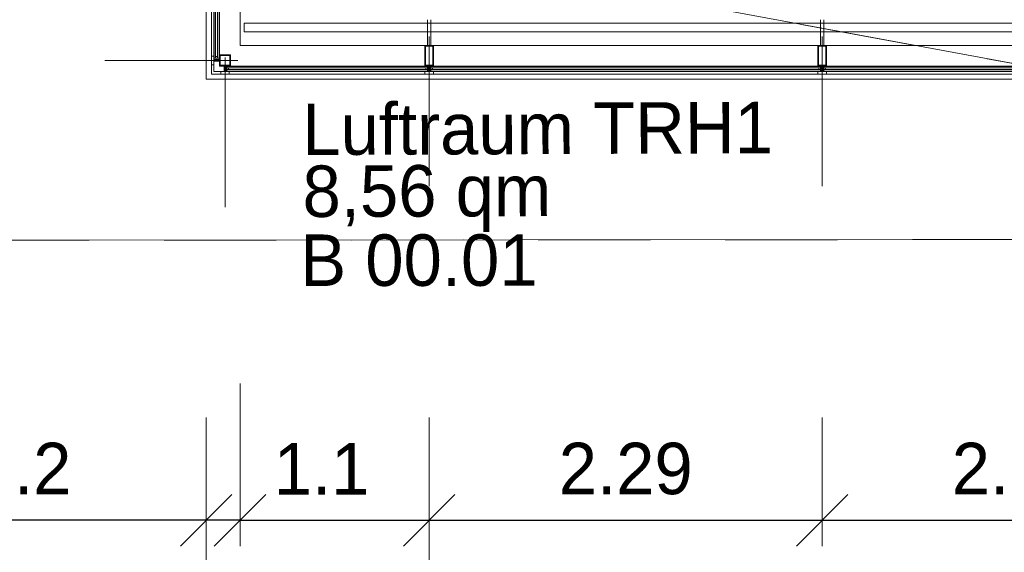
# Model space of a CAD drawing. Header units: metres. Extents: x -11.9 to 34.9, y 35 to 73.8.
# Tile 4 of 19: x 4 to 9.8, y 40 to 43.1. Entities that reach past the tile are written whole.
import ezdxf
from ezdxf.enums import TextEntityAlignment as Align

# ---------------------------------------------------------------- set-up
doc = ezdxf.new("R2010")
doc.units = ezdxf.units.M
doc.header["$MEASUREMENT"] = 0
for name, pattern in [('DGN Style 1', [0.655184, 0.00109, -0.654094]), ('DGN Style 2', [1.090157, 0.654094, -0.436063]), ('DGN Style 4', [1.745341, 0.872126, -0.436063, 0.00109, -0.436063])]:
    doc.linetypes.add(name, pattern=pattern)
doc.layers.get('0').update_dxf_attribs({"lineweight": 0})
for name, color, linetype, lineweight in [('031_abbruch', 30, 'DGN Style 2', 0), ('103_konst_metal', 4, 'Continuous', 0), ('301_fass_konst', 7, 'Continuous', 0), ('302_fass_glas', 4, 'Continuous', 0), ('603_bemaßung 1 100', 54, 'Continuous', 0), ('721_beschrif_01', 54, 'Continuous', 0), ('730_raumstempel', 12, 'Continuous', 0), ('902_raster_02', 252, 'DGN Style 2', 0)]:
    doc.layers.add(name, color=color, linetype=linetype, lineweight=lineweight)
doc.styles.add('Style-Rotis SemiSans Light 45', font='Rotis SemiSans Light 45.shx')
doc.linetypes.add('Abbruch', pattern='A,-0.75,[1,dgnlstyle-lstyle.shx,S=0.002439,R=0,X=0,Y=0],-0.75', length=1.5)
doc.dimstyles.get("Standard").update_dxf_attribs({"dimtxt": 0.18, "dimasz": 0.18, "dimexe": 0.18, "dimexo": 0.0625, "dimgap": 0.09, "dimtad": 0, "dimtih": 1, "dimtoh": 1, "dimdec": 4, "dimzin": 0, "dimdsep": 46, "dimtxsty": 'Standard', "dimcen": 0.09, "dimadec": 0, "dimazin": 0, "dimtfac": 1, "dimtdec": 4, "dimtofl": 0, "dimtmove": 0, "dimatfit": 3, "dimfxl": 0, "dimtolj": 1, "dimtzin": 0, "dimarcsym": 0})

# ---------------------------------------------------------------- blocks, each defined once
blk = doc.blocks.new('_Oblique')
at = {"color": 0, "linetype": 'ByBlock', "lineweight": -2}
blk.add_line((0.5, 0.5), (-0.5, -0.5), dxfattribs=at)
blk = doc.blocks.new('*D35')
at = {"layer": '603_bemaßung 1 100', "color": 54, "linetype": 'Continuous', "lineweight": 0}
for p, q in [((5.3261, 40.8197), (5.3261, 40.0697)), ((6.4286, 39.877), (6.4286, 40.0697))]:
    blk.add_line(p, q, dxfattribs=at)
at = {"layer": '603_bemaßung 1 100', "color": 0, "linetype": 'Continuous', "lineweight": -2}
blk.add_line((5.3261, 40.2197), (6.4286, 40.2197), dxfattribs=at)
at = {"layer": 'Defpoints', "color": 0, "linetype": 'Continuous', "lineweight": 0}
for p in [(5.3261, 42.9877), (6.4286, 42.045), (6.4286, 40.2197)]:
    blk.add_point(p, dxfattribs=at)
at = {"layer": '603_bemaßung 1 100', "color": 0, "linetype": 'Continuous', "lineweight": -2, "xscale": 0.3, "yscale": 0.3, "zscale": 0.3, "rotation": 180}
blk.add_blockref('_Oblique', (5.3261, 40.2197), dxfattribs=at)
at = {"layer": '603_bemaßung 1 100', "color": 0, "linetype": 'Continuous', "lineweight": -2, "xscale": 0.3, "yscale": 0.3, "zscale": 0.3}
blk.add_blockref('_Oblique', (6.4286, 40.2197), dxfattribs=at)
at = {"layer": '603_bemaßung 1 100', "color": 0, "linetype": 'Continuous', "lineweight": 0, "insert": (5.8012, 40.5197), "char_height": 0.3, "attachment_point": 5, "style": 'Style-Rotis SemiSans Light 45'}
blk.add_mtext('1.1', dxfattribs=at)
blk = doc.blocks.new('*D36')
at = {"layer": '603_bemaßung 1 100', "color": 54, "linetype": 'Continuous', "lineweight": 0}
for p, q in [((6.4286, 40.8197), (6.4286, 40.0697)), ((8.7186, 40.8197), (8.7186, 40.0697))]:
    blk.add_line(p, q, dxfattribs=at)
at = {"layer": '603_bemaßung 1 100', "color": 0, "linetype": 'Continuous', "lineweight": -2}
blk.add_line((6.4286, 40.2197), (8.7186, 40.2197), dxfattribs=at)
at = {"layer": 'Defpoints', "color": 0, "linetype": 'Continuous', "lineweight": 0}
for p in [(6.4286, 42.045), (8.7186, 42.045), (8.7186, 40.2197)]:
    blk.add_point(p, dxfattribs=at)
at = {"layer": '603_bemaßung 1 100', "color": 0, "linetype": 'Continuous', "lineweight": -2, "xscale": 0.3, "yscale": 0.3, "zscale": 0.3, "rotation": 180}
blk.add_blockref('_Oblique', (6.4286, 40.2197), dxfattribs=at)
at = {"layer": '603_bemaßung 1 100', "color": 0, "linetype": 'Continuous', "lineweight": -2, "xscale": 0.3, "yscale": 0.3, "zscale": 0.3}
blk.add_blockref('_Oblique', (8.7186, 40.2197), dxfattribs=at)
at = {"layer": '603_bemaßung 1 100', "color": 0, "linetype": 'Continuous', "lineweight": 0, "insert": (7.5736, 40.5197), "char_height": 0.3, "attachment_point": 5, "style": 'Style-Rotis SemiSans Light 45'}
blk.add_mtext('2.29', dxfattribs=at)
blk = doc.blocks.new('*D37')
at = {"layer": '603_bemaßung 1 100', "color": 54, "linetype": 'Continuous', "lineweight": 0}
for p, q in [((8.7186, 40.8197), (8.7186, 40.0697)), ((11.0086, 40.8197), (11.0086, 40.0697))]:
    blk.add_line(p, q, dxfattribs=at)
at = {"layer": '603_bemaßung 1 100', "color": 0, "linetype": 'Continuous', "lineweight": -2}
blk.add_line((8.7186, 40.2197), (11.0086, 40.2197), dxfattribs=at)
at = {"layer": 'Defpoints', "color": 0, "linetype": 'Continuous', "lineweight": 0}
for p in [(8.7186, 42.045), (11.0086, 42.045), (11.0086, 40.2197)]:
    blk.add_point(p, dxfattribs=at)
at = {"layer": '603_bemaßung 1 100', "color": 0, "linetype": 'Continuous', "lineweight": -2, "xscale": 0.3, "yscale": 0.3, "zscale": 0.3, "rotation": 180}
blk.add_blockref('_Oblique', (8.7186, 40.2197), dxfattribs=at)
at = {"layer": '603_bemaßung 1 100', "color": 0, "linetype": 'Continuous', "lineweight": -2, "xscale": 0.3, "yscale": 0.3, "zscale": 0.3}
blk.add_blockref('_Oblique', (11.0086, 40.2197), dxfattribs=at)
at = {"layer": '603_bemaßung 1 100', "color": 0, "linetype": 'Continuous', "lineweight": 0, "insert": (9.8636, 40.5197), "char_height": 0.3, "attachment_point": 5, "style": 'Style-Rotis SemiSans Light 45'}
blk.add_mtext('2.29', dxfattribs=at)
blk = doc.blocks.new('*D42')
at = {"layer": '603_bemaßung 1 100', "color": 54, "linetype": 'Continuous', "lineweight": 0}
for p, q in [((5.3261, 41.0167), (5.3261, 40.0697)), ((5.1291, 40.8197), (5.1291, 40.0697))]:
    blk.add_line(p, q, dxfattribs=at)
at = {"layer": '603_bemaßung 1 100', "color": 0, "linetype": 'Continuous', "lineweight": -2}
for p, q in [((5.1291, 40.2197), (3.6005, 40.2197)), ((5.3261, 40.2197), (5.1291, 40.2197)), ((5.3261, 40.2197), (5.6261, 40.2197))]:
    blk.add_line(p, q, dxfattribs=at)
at = {"layer": 'Defpoints', "color": 0, "linetype": 'Continuous', "lineweight": 0}
for p in [(5.3261, 42.9877), (5.1291, 42.7907), (5.3261, 40.2197)]:
    blk.add_point(p, dxfattribs=at)
at = {"layer": '603_bemaßung 1 100', "color": 0, "linetype": 'Continuous', "lineweight": -2, "xscale": 0.3, "yscale": 0.3, "zscale": 0.3}
blk.add_blockref('_Oblique', (5.1291, 40.2197), dxfattribs=at)
at = {"layer": '603_bemaßung 1 100', "color": 0, "linetype": 'Continuous', "lineweight": -2, "xscale": 0.3, "yscale": 0.3, "zscale": 0.3, "rotation": 180}
blk.add_blockref('_Oblique', (5.3261, 40.2197), dxfattribs=at)
at = {"layer": '603_bemaßung 1 100', "color": 0, "linetype": 'Continuous', "lineweight": 0, "insert": (4.0648, 40.5197), "char_height": 0.3, "attachment_point": 5, "style": 'Style-Rotis SemiSans Light 45'}
blk.add_mtext('0.2', dxfattribs=at)
blk = doc.blocks.new('*D43')
at = {"layer": '603_bemaßung 1 100', "color": 54, "linetype": 'Continuous', "lineweight": 0}
for p, q in [((5.1291, 40.0807), (5.1291, 39.3307)), ((16.8881, 39.0647), (16.8881, 39.3307))]:
    blk.add_line(p, q, dxfattribs=at)
at = {"layer": '603_bemaßung 1 100', "color": 0, "linetype": 'Continuous', "lineweight": -2}
blk.add_line((5.1291, 39.4807), (16.8881, 39.4807), dxfattribs=at)
at = {"layer": 'Defpoints', "color": 0, "linetype": 'Continuous', "lineweight": 0}
for p in [(5.1291, 42.7907), (16.8881, 41.7747), (16.8881, 39.4807)]:
    blk.add_point(p, dxfattribs=at)
at = {"layer": '603_bemaßung 1 100', "color": 0, "linetype": 'Continuous', "lineweight": -2, "xscale": 0.3, "yscale": 0.3, "zscale": 0.3, "rotation": 180}
blk.add_blockref('_Oblique', (5.1291, 39.4807), dxfattribs=at)
at = {"layer": '603_bemaßung 1 100', "color": 0, "linetype": 'Continuous', "lineweight": -2, "xscale": 0.3, "yscale": 0.3, "zscale": 0.3}
blk.add_blockref('_Oblique', (16.8881, 39.4807), dxfattribs=at)
at = {"layer": '603_bemaßung 1 100', "color": 0, "linetype": 'Continuous', "lineweight": 0, "insert": (11.0086, 39.7807), "char_height": 0.3, "attachment_point": 5, "style": 'Style-Rotis SemiSans Light 45'}
blk.add_mtext('11.76', dxfattribs=at)
blk = doc.blocks.new('*U29')
at = {"layer": '301_fass_konst', "color": 7, "linetype": 'Continuous', "lineweight": 13}
for p, q in [((0.0365, 0.0075), (0.0685, 0.0075)), ((0.0365, -0.0025), (0.0685, -0.0025))]:
    blk.add_line(p, q, dxfattribs=at)
at = {"layer": '301_fass_konst', "color": 7, "linetype": 'Continuous', "lineweight": 13, "flags": 128}
for points in [[(0.0365, 0.035), (-0.0285, 0.035)], [(-0.0285, 0.035), (-0.0285, -0.03)], [(-0.0245, 0.031), (-0.0245, -0.026)], [(0.0325, 0.031), (-0.0245, 0.031)], [(0.0325, -0.026), (0.0325, 0.031)], [(0.0365, -0.03), (0.0365, 0.035)], [(-0.0285, -0.03), (0.0365, -0.03)], [(-0.0245, -0.026), (0.0325, -0.026)]]:
    blk.add_lwpolyline(points, dxfattribs=at)
blk.add_lwpolyline([(0.0835, 0.0275), (0.0685, 0.0275), (0.0685, -0.0225), (0.0835, -0.0225)], close=True, dxfattribs=at)
blk = doc.blocks.new('*U28')
at = {"layer": '301_fass_konst', "color": 7, "linetype": 'Continuous', "lineweight": 13}
for p, q in [((0.0365, 0.005), (0.0685, 0.005)), ((0.0365, -0.005), (0.0685, -0.005))]:
    blk.add_line(p, q, dxfattribs=at)
at = {"layer": '301_fass_konst', "color": 7, "linetype": 'Continuous', "lineweight": 13, "flags": 128}
for points in [[(0.0365, 0.025), (-0.0835, 0.025)], [(-0.0835, 0.025), (-0.0835, -0.025)], [(-0.0795, 0.021), (-0.0795, -0.021)], [(0.0325, 0.021), (-0.0795, 0.021)], [(0.0325, -0.021), (0.0325, 0.021)], [(0.0365, -0.025), (0.0365, 0.025)], [(-0.0835, -0.025), (0.0365, -0.025)], [(-0.0795, -0.021), (0.0325, -0.021)]]:
    blk.add_lwpolyline(points, dxfattribs=at)
blk.add_lwpolyline([(0.0835, 0.025), (0.0685, 0.025), (0.0685, -0.025), (0.0835, -0.025)], close=True, dxfattribs=at)
blk = doc.blocks.new('*U33')
at = {"layer": '302_fass_glas', "color": 4, "linetype": 'Continuous', "lineweight": 0}
for p, q in [((-0.014, -1.6379), (-0.014, 1.6355)), ((0.014, 1.6355), (-0.014, 1.6355)), ((-0.005, -1.6379), (-0.005, 1.6355)), ((0.006, 1.6255), (-0.005, 1.6255)), ((0.006, -1.6379), (0.006, 1.6355)), ((0.014, -1.6379), (0.014, 1.6355)), ((0.014, -1.6379), (-0.014, -1.6379)), ((0.006, -1.6279), (-0.005, -1.6279))]:
    blk.add_line(p, q, dxfattribs=at)
blk = doc.blocks.new('*U30')
at = {"layer": '302_fass_glas', "color": 4, "linetype": 'Continuous', "lineweight": 0}
for p, q in [((0.6449, 0.014), (-0.5249, 0.014)), ((-0.5249, 0.014), (-0.5249, -0.014)), ((0.6449, 0.006), (-0.5249, 0.006)), ((-0.5149, 0.006), (-0.5149, -0.005)), ((0.6349, 0.006), (0.6349, -0.005)), ((0.6449, 0.014), (0.6449, -0.014)), ((0.6449, -0.005), (-0.5249, -0.005)), ((0.6449, -0.014), (-0.5249, -0.014))]:
    blk.add_line(p, q, dxfattribs=at)
blk = doc.blocks.new('*U31')
at = {"layer": '302_fass_glas', "color": 4, "linetype": 'Continuous', "lineweight": 0}
for p, q in [((-1.135, 0.014), (1.135, 0.014)), ((-1.135, 0.014), (-1.135, -0.014)), ((-1.135, 0.006), (1.135, 0.006)), ((-1.125, 0.006), (-1.125, -0.005)), ((1.125, 0.006), (1.125, -0.005)), ((1.135, 0.014), (1.135, -0.014)), ((-1.135, -0.005), (1.135, -0.005)), ((-1.135, -0.014), (1.135, -0.014))]:
    blk.add_line(p, q, dxfattribs=at)
blk = doc.blocks.new('*D50')
at = {"layer": '603_bemaßung 1 100', "color": 54, "linetype": 'Continuous', "lineweight": 0}
for p, q in [((1.7283, 46.2383), (1.2883, 46.2383)), ((1.7383, 42.7907), (1.2883, 42.7907))]:
    blk.add_line(p, q, dxfattribs=at)
at = {"layer": '603_bemaßung 1 100', "color": 0, "linetype": 'Continuous', "lineweight": -2}
blk.add_line((1.4383, 42.7907), (1.4383, 46.2383), dxfattribs=at)
at = {"layer": 'Defpoints', "color": 0, "linetype": 'Continuous', "lineweight": 0}
for p in [(1.4383, 46.2383), (5.1191, 46.2383), (5.1291, 42.7907)]:
    blk.add_point(p, dxfattribs=at)
at = {"layer": '603_bemaßung 1 100', "color": 0, "linetype": 'Continuous', "lineweight": -2, "xscale": 0.3, "yscale": 0.3, "zscale": 0.3}
for p, rotation in [((1.4383, 46.2383), 90), ((1.4383, 42.7907), 270)]:
    blk.add_blockref('_Oblique', p, dxfattribs=dict(at, rotation=rotation))
at = {"layer": '603_bemaßung 1 100', "color": 0, "linetype": 'Continuous', "lineweight": 0, "insert": (1.1383, 44.5145), "char_height": 0.3, "attachment_point": 5, "rotation": 90, "style": 'Style-Rotis SemiSans Light 45'}
blk.add_mtext('3.45', dxfattribs=at)
blk = doc.blocks.new('*D51')
at = {"layer": '603_bemaßung 1 100', "color": 54, "linetype": 'Continuous', "lineweight": 0}
for p, q in [((2.0022, 46.2383), (1.7592, 46.2383)), ((2.2092, 42.9877), (1.7592, 42.9877))]:
    blk.add_line(p, q, dxfattribs=at)
at = {"layer": '603_bemaßung 1 100', "color": 0, "linetype": 'Continuous', "lineweight": -2}
blk.add_line((1.9092, 42.9877), (1.9092, 46.2383), dxfattribs=at)
at = {"layer": 'Defpoints', "color": 0, "linetype": 'Continuous', "lineweight": 0}
for p in [(1.9092, 46.2383), (5.1191, 46.2383), (5.3261, 42.9877)]:
    blk.add_point(p, dxfattribs=at)
at = {"layer": '603_bemaßung 1 100', "color": 0, "linetype": 'Continuous', "lineweight": -2, "xscale": 0.3, "yscale": 0.3, "zscale": 0.3}
for p, rotation in [((1.9092, 46.2383), 90), ((1.9092, 42.9877), 270)]:
    blk.add_blockref('_Oblique', p, dxfattribs=dict(at, rotation=rotation))
at = {"layer": '603_bemaßung 1 100', "color": 0, "linetype": 'Continuous', "lineweight": 0, "insert": (1.6092, 44.613), "char_height": 0.3, "attachment_point": 5, "rotation": 90, "style": 'Style-Rotis SemiSans Light 45'}
blk.add_mtext('3.25', dxfattribs=at)
blk = doc.blocks.new('*D52')
at = {"layer": '603_bemaßung 1 100', "color": 0, "linetype": 'Continuous', "lineweight": -2}
for p, q in [((1.9092, 42.9877), (1.9092, 43.2877)), ((1.9092, 42.9877), (1.9092, 42.7907)), ((1.9092, 42.7907), (1.9092, 41.2621))]:
    blk.add_line(p, q, dxfattribs=at)
at = {"layer": '603_bemaßung 1 100', "color": 54, "linetype": 'Continuous', "lineweight": 0}
for p, q in [((2.4062, 42.9877), (1.7592, 42.9877)), ((2.2092, 42.7907), (1.7592, 42.7907))]:
    blk.add_line(p, q, dxfattribs=at)
at = {"layer": 'Defpoints', "color": 0, "linetype": 'Continuous', "lineweight": 0}
for p in [(1.9092, 42.9877), (5.3261, 42.9877), (5.1291, 42.7907)]:
    blk.add_point(p, dxfattribs=at)
at = {"layer": '603_bemaßung 1 100', "color": 0, "linetype": 'Continuous', "lineweight": -2, "xscale": 0.3, "yscale": 0.3, "zscale": 0.3}
for p, rotation in [((1.9092, 42.9877), 270), ((1.9092, 42.7907), 90)]:
    blk.add_blockref('_Oblique', p, dxfattribs=dict(at, rotation=rotation))
at = {"layer": '603_bemaßung 1 100', "color": 0, "linetype": 'Continuous', "lineweight": 0, "insert": (1.6092, 41.7264), "char_height": 0.3, "attachment_point": 5, "rotation": 90, "style": 'Style-Rotis SemiSans Light 45'}
blk.add_mtext('0.2', dxfattribs=at)
blk = doc.blocks.new('*D53')
at = {"layer": '603_bemaßung 1 100', "color": 54, "linetype": 'Continuous', "lineweight": 0}
for p, q in [((2.3361, 43.9636), (2.274, 43.9636)), ((2.724, 42.9002), (2.274, 42.9002))]:
    blk.add_line(p, q, dxfattribs=at)
at = {"layer": '603_bemaßung 1 100', "color": 0, "linetype": 'Continuous', "lineweight": -2}
blk.add_line((2.424, 42.9002), (2.424, 43.9636), dxfattribs=at)
at = {"layer": 'Defpoints', "color": 0, "linetype": 'Continuous', "lineweight": 0}
for p in [(2.424, 43.9636), (4.5376, 43.9636), (4.9254, 42.9002)]:
    blk.add_point(p, dxfattribs=at)
at = {"layer": '603_bemaßung 1 100', "color": 0, "linetype": 'Continuous', "lineweight": -2, "xscale": 0.3, "yscale": 0.3, "zscale": 0.3}
for p, rotation in [((2.424, 43.9636), 90), ((2.424, 42.9002), 270)]:
    blk.add_blockref('_Oblique', p, dxfattribs=dict(at, rotation=rotation))
at = {"layer": '603_bemaßung 1 100', "color": 0, "linetype": 'Continuous', "lineweight": 0, "insert": (2.124, 43.5152), "char_height": 0.3, "attachment_point": 5, "rotation": 90, "style": 'Style-Rotis SemiSans Light 45'}
blk.add_mtext('1.06', dxfattribs=at)
blk = doc.blocks.new('*D57')
at = {"layer": '603_bemaßung 1 100', "color": 0, "linetype": 'Continuous', "lineweight": -2}
for p, q in [((2.424, 42.9002), (2.424, 43.2002)), ((2.424, 42.9002), (2.424, 42.7907)), ((2.424, 42.7907), (2.424, 41.1621))]:
    blk.add_line(p, q, dxfattribs=at)
at = {"layer": '603_bemaßung 1 100', "color": 54, "linetype": 'Continuous', "lineweight": 0}
for p, q in [((2.5203, 42.9002), (2.274, 42.9002)), ((2.724, 42.7907), (2.274, 42.7907))]:
    blk.add_line(p, q, dxfattribs=at)
at = {"layer": 'Defpoints', "color": 0, "linetype": 'Continuous', "lineweight": 0}
for p in [(2.424, 42.9002), (4.9254, 42.9002), (5.1291, 42.7907)]:
    blk.add_point(p, dxfattribs=at)
at = {"layer": '603_bemaßung 1 100', "color": 0, "linetype": 'Continuous', "lineweight": -2, "xscale": 0.3, "yscale": 0.3, "zscale": 0.3}
for p, rotation in [((2.424, 42.9002), 270), ((2.424, 42.7907), 90)]:
    blk.add_blockref('_Oblique', p, dxfattribs=dict(at, rotation=rotation))
at = {"layer": '603_bemaßung 1 100', "color": 0, "linetype": 'Continuous', "lineweight": 0, "insert": (2.124, 41.6764), "char_height": 0.3, "attachment_point": 5, "rotation": 90, "style": 'Style-Rotis SemiSans Light 45'}
blk.add_mtext('0.11', dxfattribs=at)

msp = doc.modelspace()

# ---------------------------------------------------------------- linework, layer by layer
at = {"layer": '031_abbruch'}
for p, q in [((3.2473, 44.1011), (15.349, 41.8603)), ((15.349, 41.8603), (3.249, 41.8511))]:
    msp.add_line(p, q, dxfattribs=at)
at = {"layer": '031_abbruch', "linetype": 'Abbruch', "ltscale": 0.25}
for p, q in [((3.2473, 44.1011), (15.349, 41.8603)), ((15.349, 41.8603), (3.249, 41.8511))]:
    msp.add_line(p, q, dxfattribs=at)
at = {"layer": '103_konst_metal', "linetype": 'Continuous', "lineweight": 0}
for p, q in [((5.3511, 43.1177), (13.5936, 43.1177)), ((5.3511, 43.0677), (5.3511, 43.1177)), ((5.3511, 43.0677), (13.6436, 43.0677))]:
    msp.add_line(p, q, dxfattribs=at)
at = {"layer": '301_fass_konst', "color": 7, "linetype": 'Continuous', "lineweight": 0}
for p, q in [((5.1291, 42.7907), (5.1291, 46.2228)), ((5.1591, 42.8207), (5.1591, 46.1728)), ((5.1741, 42.8357), (5.1741, 46.1728)), ((5.2061, 42.8677), (5.2061, 46.1728)), ((5.3261, 42.9877), (5.3261, 46.1728)), ((6.4186, 43.1377), (6.4186, 43.1177)), ((6.4386, 43.1377), (6.4386, 43.1177)), ((8.7086, 43.1377), (8.7086, 43.1177)), ((8.7286, 43.1377), (8.7286, 43.1177)), ((6.4186, 43.0677), (6.4186, 42.9877)), ((6.4386, 43.0677), (6.4386, 42.9877)), ((8.7086, 43.0677), (8.7086, 42.9877)), ((8.7286, 43.0677), (8.7286, 42.9877)), ((5.3261, 42.9877), (16.6911, 42.9877)), ((5.2061, 42.8677), (16.8111, 42.8677)), ((5.1591, 42.8207), (16.8581, 42.8207)), ((5.1741, 42.8357), (16.8431, 42.8357)), ((5.1291, 42.7907), (16.8881, 42.7907))]:
    msp.add_line(p, q, dxfattribs=at)
at = {"layer": '301_fass_konst', "color": 7, "linetype": 'DGN Style 1', "lineweight": 13}
for p, q in [((6.4186, 43.1177), (6.4186, 43.0677)), ((6.4386, 43.0677), (6.4386, 43.1177)), ((8.7086, 43.1177), (8.7086, 43.0677)), ((8.7286, 43.0677), (8.7286, 43.1177))]:
    msp.add_line(p, q, dxfattribs=at)
at = {"layer": '301_fass_konst', "color": 7, "linetype": 'Continuous', "lineweight": 13}
for p, q in [((5.2336, 42.8677), (5.2336, 42.8357)), ((5.2436, 42.8677), (5.2436, 42.8357))]:
    msp.add_line(p, q, dxfattribs=at)
at = {"layer": '301_fass_konst', "color": 7, "linetype": 'Continuous', "lineweight": 13, "flags": 128}
msp.add_lwpolyline([(5.2136, 42.8207), (5.2136, 42.8357), (5.2636, 42.8357), (5.2636, 42.8207)], close=True, dxfattribs=at)
at = {"layer": '902_raster_02', "linetype": 'DGN Style 4', "lineweight": 0}
for p, q in [((6.4286, 43.0395), (6.4286, 42.045)), ((8.7186, 43.0395), (8.7186, 42.045)), ((5.2386, 42.045), (5.2386, 43.0081)), ((4.5376, 42.9002), (5.3132, 42.9002))]:
    msp.add_line(p, q, dxfattribs=at)

# ---------------------------------------------------------------- block references
at = {"layer": '301_fass_konst', "color": 7, "linetype": 'Continuous', "lineweight": 13, "extrusion": (0, 0, -1), "rotation": 270}
for p in [(-6.4286, 42.9042), (-8.7186, 42.9042)]:
    msp.add_blockref('*U28', p, dxfattribs=at)
at = {"layer": '301_fass_konst', "color": 7, "linetype": 'Continuous', "lineweight": 13, "extrusion": (0, 0, -1)}
msp.add_blockref('*U29', (-5.2426, 42.8977), dxfattribs=at)
at = {"layer": '302_fass_glas', "color": 4, "linetype": 'Continuous', "lineweight": 0, "extrusion": (0, 0, -1)}
for name, p in [('*U33', (-5.1901, 44.552)), ('*U30', (-5.8937, 42.8517)), ('*U31', (-7.5736, 42.8517))]:
    msp.add_blockref(name, p, dxfattribs=at)
at = {"layer": '302_fass_glas', "color": 4, "linetype": 'Continuous', "lineweight": 0}
msp.add_blockref('*U31', (9.8636, 42.8517), dxfattribs=at)

# ---------------------------------------------------------------- texts
at = {"layer": '721_beschrif_01', "linetype": 'Continuous', "lineweight": 0, "insert": (5.6883, 42.6489), "char_height": 0.3, "attachment_point": 1, "rotation": 0.21772, "line_spacing_factor": 0.722892, "style": 'Style-Rotis SemiSans Light 45'}
msp.add_mtext('Luftraum TRH1\\P8,56 qm\\P\\P\\P ', dxfattribs=at)
at = {"layer": '730_raumstempel', "color": 30, "linetype": 'Continuous', "lineweight": 0, "style": 'Style-Rotis SemiSans Light 45'}
msp.add_text('B 00.01', height=0.3, rotation=0.04334, dxfattribs=at).set_placement((5.6769, 41.8857), align=Align.TOP_LEFT)

# ---------------------------------------------------------------- dimensions: what is measured, and where the dimension line sits
at = {"layer": '603_bemaßung 1 100', "color": 54, "linetype": 'Continuous', "lineweight": 0}
for base, p1, override, picture, middle in [((1.4383, 46.2383), (5.1291, 42.7907), {"dimtxt": 0.3, "dimasz": 0.3, "dimexe": 0.15, "dimexo": 3.390829, "dimgap": 0.15, "dimtad": 1, "dimtih": 0, "dimtoh": 0, "dimdec": 2, "dimzin": 11, "dimtxsty": 'Style-Rotis SemiSans Light 45', "dimblk": 'Oblique', "dimclre": 54, "dimtdec": 2, "dimtofl": 1, "dimtolj": 0, "dimtzin": 11, "dimlwe": 0}, '*D50', (1.1383, 44.5145)), ((1.9092, 46.2383), (5.3261, 42.9877), {"dimtxt": 0.3, "dimasz": 0.3, "dimexe": 0.15, "dimexo": 3.116885, "dimgap": 0.15, "dimtad": 1, "dimtih": 0, "dimtoh": 0, "dimdec": 2, "dimzin": 11, "dimtxsty": 'Style-Rotis SemiSans Light 45', "dimblk": 'Oblique', "dimclre": 54, "dimtdec": 2, "dimtofl": 1, "dimtolj": 0, "dimtzin": 11, "dimlwe": 0}, '*D51', (1.6092, 44.613))]:
    dim = msp.add_linear_dim(base=base, p1=p1, p2=(5.1191, 46.2383), angle=90, dimstyle='Standard', override=override, dxfattribs=at)
    dim.commit()
    dim.dimension.update_dxf_attribs({"geometry": picture, "text_midpoint": middle})
for base, p1, p2, override, picture, middle in [((2.424, 43.9636), (4.9254, 42.9002), (4.5376, 43.9636), {"dimtxt": 0.3, "dimasz": 0.3, "dimexe": 0.15, "dimexo": 2.201442, "dimgap": 0.15, "dimtad": 1, "dimtih": 0, "dimtoh": 0, "dimdec": 2, "dimzin": 11, "dimtxsty": 'Style-Rotis SemiSans Light 45', "dimblk": 'Oblique', "dimclre": 54, "dimtdec": 2, "dimtofl": 1, "dimtolj": 0, "dimtzin": 11, "dimlwe": 0}, '*D53', (2.424, 43.5152)), ((1.9092, 42.9877), (5.1291, 42.7907), (5.3261, 42.9877), {"dimtxt": 0.3, "dimasz": 0.3, "dimexe": 0.15, "dimexo": 2.919885, "dimgap": 0.15, "dimtad": 1, "dimtih": 0, "dimtoh": 0, "dimdec": 2, "dimzin": 11, "dimtxsty": 'Style-Rotis SemiSans Light 45', "dimblk": 'Oblique', "dimclre": 54, "dimtdec": 2, "dimtofl": 1, "dimtolj": 0, "dimtzin": 11, "dimlwe": 0}, '*D52', (1.9092, 41.7264)), ((2.424, 42.9002), (5.1291, 42.7907), (4.9254, 42.9002), {"dimtxt": 0.3, "dimasz": 0.3, "dimexe": 0.15, "dimexo": 2.405133, "dimgap": 0.15, "dimtad": 1, "dimtih": 0, "dimtoh": 0, "dimdec": 2, "dimzin": 11, "dimtxsty": 'Style-Rotis SemiSans Light 45', "dimblk": 'Oblique', "dimclre": 54, "dimtdec": 2, "dimtofl": 1, "dimtolj": 0, "dimtzin": 11, "dimlwe": 0}, '*D57', (2.424, 41.6764))]:
    dim = msp.add_linear_dim(base=base, p1=p1, p2=p2, angle=90, dimstyle='Standard', override=override, dxfattribs=at)
    dim.commit()
    dim.dimension.update_dxf_attribs({"geometry": picture, "text_midpoint": middle, "dimtype": 160})
for base, p1, p2, override, picture, middle in [((5.3261, 40.2197), (5.1291, 42.7907), (5.3261, 42.9877), {"dimtxt": 0.3, "dimasz": 0.3, "dimexe": 0.15, "dimexo": 1.971024, "dimgap": 0.15, "dimtad": 1, "dimtih": 0, "dimtoh": 0, "dimdec": 2, "dimzin": 11, "dimtxsty": 'Style-Rotis SemiSans Light 45', "dimblk": 'Oblique', "dimclre": 54, "dimtdec": 2, "dimtofl": 1, "dimtolj": 0, "dimtzin": 11, "dimlwe": 0}, '*D42', (4.0648, 40.2197)), ((6.4286, 40.2197), (5.3261, 42.9877), (6.4286, 42.045), {"dimtxt": 0.3, "dimasz": 0.3, "dimexe": 0.15, "dimexo": 2.168024, "dimgap": 0.15, "dimtad": 1, "dimtih": 0, "dimtoh": 0, "dimdec": 2, "dimzin": 11, "dimtxsty": 'Style-Rotis SemiSans Light 45', "dimblk": 'Oblique', "dimclre": 54, "dimtdec": 2, "dimtofl": 1, "dimtolj": 0, "dimtzin": 11, "dimlwe": 0}, '*D35', (5.8012, 40.2197))]:
    dim = msp.add_linear_dim(base=base, p1=p1, p2=p2, dimstyle='Standard', override=override, dxfattribs=at)
    dim.commit()
    dim.dimension.update_dxf_attribs({"geometry": picture, "text_midpoint": middle, "dimtype": 160})
for base, p1, p2, override, picture, middle in [((16.8881, 39.4807), (5.1291, 42.7907), (16.8881, 41.7747), {"dimtxt": 0.3, "dimasz": 0.3, "dimexe": 0.15, "dimexo": 2.709999, "dimgap": 0.15, "dimtad": 1, "dimtih": 0, "dimtoh": 0, "dimdec": 2, "dimzin": 11, "dimtxsty": 'Style-Rotis SemiSans Light 45', "dimblk": 'Oblique', "dimclre": 54, "dimtdec": 2, "dimtofl": 1, "dimtolj": 0, "dimtzin": 11, "dimlwe": 0}, '*D43', (11.0086, 39.7807)), ((8.7186, 40.2197), (6.4286, 42.045), (8.7186, 42.045), {"dimtxt": 0.3, "dimasz": 0.3, "dimexe": 0.15, "dimexo": 1.225315, "dimgap": 0.15, "dimtad": 1, "dimtih": 0, "dimtoh": 0, "dimdec": 2, "dimzin": 11, "dimtxsty": 'Style-Rotis SemiSans Light 45', "dimblk": 'Oblique', "dimclre": 54, "dimtdec": 2, "dimtofl": 1, "dimtolj": 0, "dimtzin": 11, "dimlwe": 0}, '*D36', (7.5736, 40.5197)), ((11.0086, 40.2197), (8.7186, 42.045), (11.0086, 42.045), {"dimtxt": 0.3, "dimasz": 0.3, "dimexe": 0.15, "dimexo": 1.225315, "dimgap": 0.15, "dimtad": 1, "dimtih": 0, "dimtoh": 0, "dimdec": 2, "dimzin": 11, "dimtxsty": 'Style-Rotis SemiSans Light 45', "dimblk": 'Oblique', "dimclre": 54, "dimtdec": 2, "dimtofl": 1, "dimtolj": 0, "dimtzin": 11, "dimlwe": 0}, '*D37', (9.8636, 40.5197))]:
    dim = msp.add_linear_dim(base=base, p1=p1, p2=p2, dimstyle='Standard', override=override, dxfattribs=at)
    dim.commit()
    dim.dimension.update_dxf_attribs({"geometry": picture, "text_midpoint": middle})

doc.saveas('drawing.dxf')
